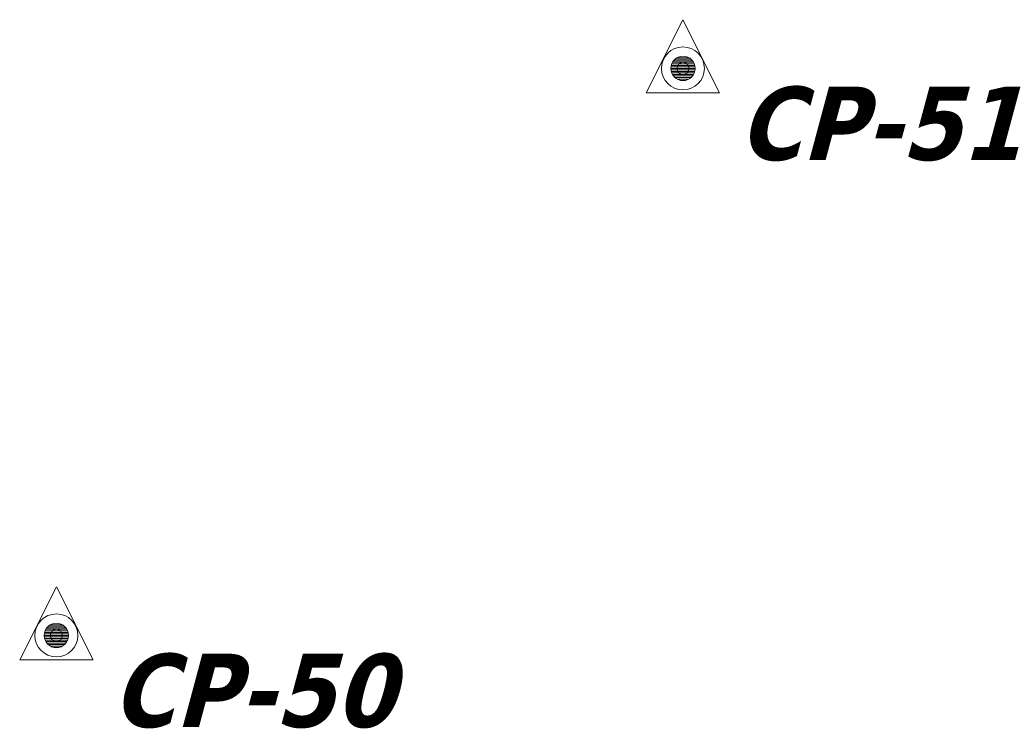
# Model space of a CAD drawing. Header units: feet. Extents: x 1134296 to 1140710, y 647902 to 649877.
# Tile 66 of 66: x 1140656 to 1140710, y 648510 to 648549. Entities that reach past the tile are written whole.
import ezdxf

# ---------------------------------------------------------------- set-up
doc = ezdxf.new("R2010")
doc.units = ezdxf.units.FT
doc.header["$MEASUREMENT"] = 0
doc.layers.add('C-ANNO-TEXT-3', color=8, linetype='Continuous', lineweight=20)
doc.layers.add('G-XREF', color=7, linetype='Continuous')
doc.styles.add('SEI-Dim & Leader', font='tahoma.ttf')

# ---------------------------------------------------------------- blocks, each defined once
blk = doc.blocks.new('*X790')
for p, q in [((69.629, 22.969), (69.871, 22.969)), ((69.502, 22.781), (69.998, 22.781)), ((69.508, 22.812), (69.992, 22.812)), ((69.518, 22.844), (69.982, 22.844)), ((69.533, 22.875), (69.967, 22.875)), ((69.555, 22.906), (69.945, 22.906)), ((69.585, 22.938), (69.915, 22.938)), ((69.5, 22.75), (70, 22.75)), ((69.502, 22.719), (69.998, 22.719)), ((69.508, 22.688), (69.992, 22.688)), ((69.518, 22.656), (69.982, 22.656)), ((69.533, 22.625), (69.967, 22.625)), ((69.555, 22.594), (69.945, 22.594)), ((69.585, 22.562), (69.915, 22.562)), ((69.629, 22.531), (69.871, 22.531))]:
    blk.add_line(p, q)
blk = doc.blocks.new('V-LEGL-v-gps')
for p, q in [((0, 0.0997), (-0.075, -0.0503)), ((0.075, -0.0503), (0, 0.0997)), ((-0.075, -0.0503), (0.075, -0.0503))]:
    blk.add_line(p, q)
for radius in [0.0439, 0.025, 0.0125]:
    blk.add_circle((0, 0), radius)
at = {"xscale": 0.1000000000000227, "yscale": 0.1000000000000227, "zscale": 0.1000000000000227}
blk.add_blockref('*X790', (-6.975, -2.275), dxfattribs=at)
blk = doc.blocks.new('C_XBASE-PACTOLA_02403811')
at = {"layer": 'C-ANNO-TEXT-3', "xscale": 26.66666666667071, "yscale": 26.66666666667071, "zscale": 26.66666666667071, "rotation": 8.537736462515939e-07}
for p in [(1140692.049, 648546.036), (1140692.049, 648546.036), (1140657.86, 648515.081), (1140657.86, 648515.081)]:
    blk.add_blockref('V-LEGL-v-gps', p, dxfattribs=at)
at = {"layer": 'C-ANNO-TEXT-3', "char_height": 4, "attachment_point": 1, "style": 'SEI-Dim & Leader'}
for s, insert in [('{\\fTahoma|b1|i1|c0|p34;CP-51}', (1140695.049, 648545.036)), ('{\\fTahoma|b1|i1|c0|p34;CP-51}', (1140695.049, 648545.036)), ('{\\fTahoma|b1|i1|c0|p34;CP-50}', (1140660.86, 648514.081)), ('{\\fTahoma|b1|i1|c0|p34;CP-50}', (1140660.86, 648514.081))]:
    blk.add_mtext(s, dxfattribs=dict(at, insert=insert))

msp = doc.modelspace()

# ---------------------------------------------------------------- block references
at = {"layer": 'G-XREF'}
msp.add_blockref('C_XBASE-PACTOLA_02403811', (0, 0), dxfattribs=at)

doc.saveas('drawing.dxf')
